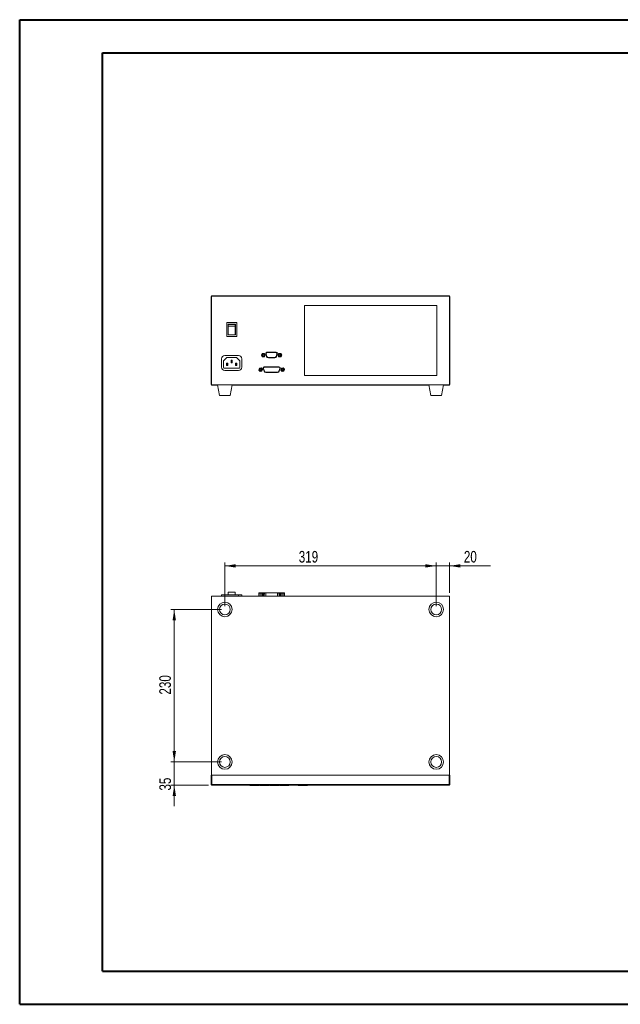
# Model space of a CAD drawing. Header units: millimetres. Extents: x 0 to 420, y 0 to 297.
# Tile 1 of 3: x 0 to 181, y 0 to 297. Entities that reach past the tile are written whole.
import ezdxf

# ---------------------------------------------------------------- set-up
doc = ezdxf.new("R2010")
doc.units = ezdxf.units.MM
doc.styles.add('SLDTEXTSTYLE0', font='TXT', dxfattribs={"width": 0.75})
doc.dimstyles.new('SLDDIMSTYLE0', dxfattribs={"dimtxt": 3.5, "dimasz": 3.302, "dimexe": 0, "dimexo": 0.0625, "dimgap": 0.875, "dimtad": 1, "dimlfac": 5, "dimrnd": 1e-09, "dimzin": 12, "dimdsep": 46, "dimtxsty": 'SLDTEXTSTYLE0', "dimsah": 1, "dimcen": 0.09, "dimadec": 0, "dimazin": 3, "dimtfac": 1, "dimtofl": 0, "dimtmove": 0, "dimatfit": 3, "dimfxl": 0, "dimfrac": 2, "dimtolj": 1, "dimtzin": 12, "dimarcsym": 0})
doc.dimstyles.new('SLDDIMSTYLE2', dxfattribs={"dimtxt": 3.5, "dimasz": 3.302, "dimexe": 0, "dimexo": 0.0625, "dimgap": 0.875, "dimtad": 1, "dimlfac": 5, "dimrnd": 1e-09, "dimzin": 12, "dimdsep": 46, "dimtxsty": 'SLDTEXTSTYLE0', "dimsah": 1, "dimcen": 0.09, "dimadec": 0, "dimazin": 3, "dimtfac": 1, "dimtmove": 0, "dimatfit": 0, "dimfxl": 0, "dimfrac": 2, "dimtolj": 1, "dimtzin": 12, "dimarcsym": 0})

# ---------------------------------------------------------------- blocks, each defined once
blk = doc.blocks.new('_D_4')
at = {"color": 7, "linetype": 'Continuous', "lineweight": 0}
for p, q in [((60.99, 119.32), (45.73, 119.32)), ((46.73, 119.32), (46.73, 73.32)), ((60.99, 73.32), (45.73, 73.32))]:
    blk.add_line(p, q, dxfattribs=at)
for points in [[(46.73, 119.32), (46.22, 116.02), (47.23, 116.02)], [(46.73, 73.32), (47.23, 76.62), (46.22, 76.62)]]:
    blk.add_solid(points, dxfattribs=at)
at = {"color": 7, "linetype": 'Continuous', "lineweight": 0, "insert": (42.21, 93.64, -1.53), "char_height": 3.5, "attachment_point": 1, "rotation": 90, "style": 'SLDTEXTSTYLE0'}
blk.add_mtext('230', dxfattribs=at)
blk = doc.blocks.new('_D_5')
at = {"color": 7, "linetype": 'Continuous', "lineweight": 0}
for p, q in [((61.99, 120.32), (61.99, 133.46)), ((61.99, 132.46), (125.79, 132.46)), ((125.79, 120.32), (125.79, 133.46))]:
    blk.add_line(p, q, dxfattribs=at)
for points in [[(61.99, 132.46), (65.3, 131.95), (65.3, 132.97)], [(125.79, 132.46), (122.49, 132.97), (122.49, 131.95)]]:
    blk.add_solid(points, dxfattribs=at)
at = {"color": 7, "linetype": 'Continuous', "lineweight": 0, "insert": (84.3, 136.97, -1.53), "char_height": 3.5, "attachment_point": 1, "style": 'SLDTEXTSTYLE0'}
blk.add_mtext('319', dxfattribs=at)
blk = doc.blocks.new('_D_6')
at = {"color": 7, "linetype": 'Continuous', "lineweight": 0}
for p, q in [((125.79, 132.46), (119.44, 132.46)), ((125.79, 120.32), (125.79, 133.46)), ((125.79, 132.46), (129.79, 132.46)), ((129.79, 124.32), (129.79, 133.46)), ((129.79, 132.46), (142.14, 132.46))]:
    blk.add_line(p, q, dxfattribs=at)
for points in [[(125.79, 132.46), (122.49, 132.97), (122.49, 131.95)], [(129.79, 132.46), (133.1, 131.95), (133.1, 132.97)]]:
    blk.add_solid(points, dxfattribs=at)
at = {"color": 7, "linetype": 'Continuous', "lineweight": 0, "insert": (134.13, 136.97, -1.53), "char_height": 3.5, "attachment_point": 1, "style": 'SLDTEXTSTYLE0'}
blk.add_mtext('20', dxfattribs=at)
blk = doc.blocks.new('_D_7')
at = {"color": 7, "linetype": 'Continuous', "lineweight": 0}
for p, q in [((46.74, 73.32), (46.74, 79.67)), ((60.99, 73.32), (45.74, 73.32)), ((46.74, 66.32), (46.74, 73.32)), ((57.09, 66.32), (45.74, 66.32)), ((46.74, 66.32), (46.74, 59.97))]:
    blk.add_line(p, q, dxfattribs=at)
for points in [[(46.74, 73.32), (47.25, 76.62), (46.23, 76.62)], [(46.74, 66.32), (46.23, 63.02), (47.25, 63.02)]]:
    blk.add_solid(points, dxfattribs=at)
at = {"color": 7, "linetype": 'Continuous', "lineweight": 0, "insert": (42.23, 64.69, -1.53), "char_height": 3.5, "attachment_point": 1, "rotation": 90, "style": 'SLDTEXTSTYLE0'}
blk.add_mtext('35', dxfattribs=at)

msp = doc.modelspace()

# ---------------------------------------------------------------- linework, layer by layer
at = {"color": 7, "linetype": 'Continuous', "lineweight": 40}
for p, q in [((0.0788, 0.2148), (0.0788, 297.2148)), ((0.0788, 297.2148), (420.0788, 297.2148)), ((25.0788, 10.2148), (25.0788, 287.2148)), ((25.0788, 287.2148), (410.0788, 287.2148)), ((25.0788, 10.2148), (410.0788, 10.2148)), ((0.0788, 0.2148), (420.0788, 0.2148))]:
    msp.add_line(p, q, dxfattribs=at)
at = {"color": 7, "linetype": 'Continuous', "lineweight": 15}
for p, q in [((58.0932, 213.9388), (129.6932, 213.9388)), ((57.8932, 187.1388), (57.8932, 213.7388)), ((129.7932, 213.8388), (57.9932, 213.8388)), ((57.9932, 213.8388), (57.9932, 187.0388)), ((125.9932, 211.0388), (85.9932, 211.0388)), ((85.9932, 211.0388), (85.9932, 189.8388)), ((125.9932, 189.8388), (125.9932, 211.0388)), ((129.7932, 187.0388), (129.7932, 213.8388)), ((129.8932, 213.7388), (129.8932, 187.1388)), ((62.5932, 205.8388), (62.5932, 201.6268)), ((65.6012, 205.8388), (62.5932, 205.8388)), ((65.1892, 205.3378), (63.0052, 205.3378)), ((63.0052, 205.3378), (63.0052, 202.1278)), ((63.0352, 205.3128), (63.0352, 204.753)), ((65.1592, 205.3128), (63.0352, 205.3128)), ((65.1592, 205.3128), (65.1592, 204.753)), ((65.1892, 202.1278), (65.1892, 205.3378)), ((65.6012, 201.6268), (65.6012, 205.8388)), ((63.0052, 202.1278), (65.1892, 202.1278)), ((63.0352, 204.753), (63.0352, 202.1528)), ((63.0352, 204.753), (65.1592, 204.753)), ((63.0352, 202.1528), (65.1592, 202.1528)), ((65.1592, 204.753), (65.1592, 202.1528)), ((62.5932, 201.6268), (65.6012, 201.6268)), ((73.0194, 196.0388), (73.3063, 196.5358)), ((73.0194, 196.0388), (73.0655, 196.0388)), ((73.3063, 195.5418), (73.0194, 196.0388)), ((73.3294, 196.4958), (73.0655, 196.0388)), ((73.0655, 196.0388), (73.3294, 195.5818)), ((73.3063, 196.5358), (73.8802, 196.5358)), ((73.8571, 196.4958), (73.3294, 196.4958)), ((74.1209, 196.0388), (73.8571, 196.4958)), ((73.8571, 195.5818), (74.1209, 196.0388)), ((73.8802, 196.5358), (74.1671, 196.0388)), ((74.1671, 196.0388), (73.8802, 195.5418)), ((74.1209, 196.0388), (74.1671, 196.0388)), ((74.3551, 196.4153), (74.608, 195.5926)), ((74.4507, 196.4447), (74.4115, 196.4327)), ((74.4115, 196.4327), (74.6644, 195.6099)), ((74.4507, 196.4447), (74.7036, 195.622)), ((77.4862, 196.8798), (74.6982, 196.8798)), ((74.6982, 196.7798), (74.6982, 196.8208)), ((77.4862, 196.8208), (74.6982, 196.8208)), ((77.4862, 196.7798), (74.6982, 196.7798)), ((77.4811, 195.622), (77.7338, 196.4448)), ((77.4862, 196.7798), (77.4862, 196.8208)), ((77.5203, 195.61), (77.773, 196.4327)), ((77.5767, 195.5927), (77.8294, 196.4154)), ((77.7338, 196.4448), (77.773, 196.4327)), ((78.0174, 196.0388), (78.3043, 196.5358)), ((78.3043, 195.5418), (78.0174, 196.0388)), ((78.0174, 196.0388), (78.0635, 196.0388)), ((78.3274, 196.4958), (78.0635, 196.0388)), ((78.0635, 196.0388), (78.3274, 195.5818)), ((78.3043, 196.5358), (78.8782, 196.5358)), ((78.8551, 196.4958), (78.3274, 196.4958)), ((79.1189, 196.0388), (78.8551, 196.4958)), ((78.8551, 195.5818), (79.1189, 196.0388)), ((78.8782, 196.5358), (79.1651, 196.0388)), ((79.1651, 196.0388), (78.8782, 195.5418)), ((79.1189, 196.0388), (79.1651, 196.0388)), ((60.9932, 194.9388), (60.9932, 192.4388)), ((62.6332, 195.3188), (61.6132, 194.3588)), ((61.6132, 194.3588), (61.6132, 192.3588)), ((66.1132, 195.9388), (61.9932, 195.9388)), ((62.4532, 193.6588), (62.5832, 193.5288)), ((62.4532, 193.6588), (62.8532, 193.6588)), ((62.4532, 192.8588), (62.4532, 193.6588)), ((62.5832, 193.5288), (62.5832, 192.9888)), ((62.7232, 193.5288), (62.5832, 193.5288)), ((65.4732, 195.3188), (62.6332, 195.3188)), ((62.7232, 193.5288), (62.8532, 193.6588)), ((62.7232, 192.9888), (62.7232, 193.5288)), ((62.8532, 193.6588), (62.8532, 192.8588)), ((63.8532, 193.6788), (63.8532, 194.4788)), ((63.8532, 194.4788), (63.9832, 194.3488)), ((63.8532, 194.4788), (64.2532, 194.4788)), ((63.8532, 193.6788), (63.9832, 193.8088)), ((64.2532, 193.6788), (63.8532, 193.6788)), ((63.9832, 194.3488), (63.9832, 193.8088)), ((64.1232, 194.3488), (63.9832, 194.3488)), ((63.9832, 193.8088), (64.1232, 193.8088)), ((64.1232, 194.3488), (64.2532, 194.4788)), ((64.1232, 193.8088), (64.1232, 194.3488)), ((64.1232, 193.8088), (64.2532, 193.6788)), ((64.2532, 194.4788), (64.2532, 193.6788)), ((65.2532, 192.8588), (65.2532, 193.6588)), ((65.2532, 193.6588), (65.3832, 193.5288)), ((65.2532, 193.6588), (65.6532, 193.6588)), ((65.3832, 193.5288), (65.3832, 192.9888)), ((65.5232, 193.5288), (65.3832, 193.5288)), ((66.4932, 194.3588), (65.4732, 195.3188)), ((65.5232, 193.5288), (65.6532, 193.6588)), ((65.5232, 192.9888), (65.5232, 193.5288)), ((65.6532, 193.6588), (65.6532, 192.8588)), ((66.4932, 192.3588), (66.4932, 194.3588)), ((67.1132, 192.4388), (67.1132, 194.9388)), ((73.8802, 195.5418), (73.3063, 195.5418)), ((73.3294, 195.5818), (73.8571, 195.5818)), ((74.7036, 195.622), (74.6644, 195.6099)), ((75.1423, 195.2978), (75.1423, 195.2568)), ((75.1423, 195.2978), (77.0423, 195.2978)), ((75.1423, 195.2568), (77.0423, 195.2568)), ((75.1423, 195.1978), (77.0423, 195.1978)), ((77.0423, 195.2978), (77.0423, 195.2568)), ((77.4811, 195.622), (77.5203, 195.61)), ((78.8782, 195.5418), (78.3043, 195.5418)), ((78.3274, 195.5818), (78.8551, 195.5818)), ((61.9132, 192.0588), (66.1932, 192.0588)), ((61.9932, 191.4388), (66.1132, 191.4388)), ((62.4532, 192.8588), (62.5832, 192.9888)), ((62.8532, 192.8588), (62.4532, 192.8588)), ((62.5832, 192.9888), (62.7232, 192.9888)), ((62.7232, 192.9888), (62.8532, 192.8588)), ((65.2532, 192.8588), (65.3832, 192.9888)), ((65.6532, 192.8588), (65.2532, 192.8588)), ((65.3832, 192.9888), (65.5232, 192.9888)), ((65.5232, 192.9888), (65.6532, 192.8588)), ((72.2308, 191.525), (72.4134, 192.069)), ((72.6106, 191.0948), (72.2308, 191.525)), ((72.444, 192.0344), (72.276, 191.5341)), ((72.276, 191.5341), (72.6253, 191.1386)), ((72.4134, 192.069), (72.9759, 192.1829)), ((72.9612, 192.1391), (72.444, 192.0344)), ((73.1731, 191.2086), (72.6106, 191.0948)), ((72.6253, 191.1386), (73.1425, 191.2432)), ((73.3104, 191.7435), (72.9612, 192.1391)), ((72.9759, 192.1829), (73.3557, 191.7527)), ((73.1425, 191.2432), (73.3104, 191.7435)), ((73.3557, 191.7527), (73.1731, 191.2086)), ((73.5691, 192.0153), (73.822, 191.1926)), ((73.6647, 192.0447), (73.6255, 192.0327)), ((73.6255, 192.0327), (73.8784, 191.2099)), ((73.6647, 192.0447), (73.9176, 191.222)), ((73.9176, 191.222), (73.8784, 191.2099)), ((78.3382, 192.4798), (73.9122, 192.4798)), ((73.9122, 192.3798), (73.9122, 192.4208)), ((78.3382, 192.4208), (73.9122, 192.4208)), ((78.3382, 192.3798), (73.9122, 192.3798)), ((74.3563, 190.8978), (74.3563, 190.8568)), ((74.3563, 190.8978), (77.8943, 190.8978)), ((74.3563, 190.8568), (77.8943, 190.8568)), ((74.3563, 190.7978), (77.8943, 190.7978)), ((77.8943, 190.8978), (77.8943, 190.8568)), ((78.3331, 191.222), (78.5858, 192.0448)), ((78.3331, 191.222), (78.3723, 191.21)), ((78.3382, 192.3798), (78.3382, 192.4208)), ((78.3723, 191.21), (78.625, 192.0327)), ((78.4287, 191.1927), (78.6814, 192.0154)), ((78.5858, 192.0448), (78.625, 192.0327)), ((78.8948, 191.525), (79.0774, 192.069)), ((79.2746, 191.0948), (78.8948, 191.525)), ((79.108, 192.0344), (78.94, 191.5341)), ((78.94, 191.5341), (79.2893, 191.1386)), ((79.0774, 192.069), (79.6399, 192.1829)), ((79.6252, 192.1391), (79.108, 192.0344)), ((79.8371, 191.2086), (79.2746, 191.0948)), ((79.2893, 191.1386), (79.8065, 191.2432)), ((79.9744, 191.7435), (79.6252, 192.1391)), ((79.6399, 192.1829), (80.0197, 191.7527)), ((79.8065, 191.2432), (79.9744, 191.7435)), ((80.0197, 191.7527), (79.8371, 191.2086)), ((85.9932, 189.8388), (125.9932, 189.8388)), ((57.9932, 187.0388), (129.7932, 187.0388)), ((59.8109, 186.9388), (58.0932, 186.9388)), ((59.7932, 187.0388), (60.3575, 183.8388)), ((63.629, 183.8388), (64.1932, 187.0388)), ((123.6109, 186.9388), (64.1756, 186.9388)), ((123.5932, 187.0388), (124.1575, 183.8388)), ((127.429, 183.8388), (127.9932, 187.0388)), ((129.6932, 186.9388), (127.9756, 186.9388)), ((61.9932, 183.8388), (60.3575, 183.8388)), ((63.629, 183.8388), (61.9932, 183.8388)), ((125.7932, 183.8388), (124.1575, 183.8388)), ((127.429, 183.8388), (125.7932, 183.8388)), ((57.9932, 123.3193), (57.9932, 69.3193)), ((57.9932, 123.3193), (129.7932, 123.3193)), ((60.9932, 123.7193), (60.9932, 123.3193)), ((60.9932, 123.7193), (61.9932, 123.7193)), ((61.9932, 123.7193), (66.1132, 123.7193)), ((63.0352, 124.5393), (65.1592, 124.5393)), ((63.0352, 124.5393), (63.0352, 123.7193)), ((65.1592, 124.5393), (65.1592, 123.7193)), ((66.1132, 123.7193), (67.1132, 123.7193)), ((67.1132, 123.7193), (67.1132, 123.3193)), ((72.6106, 124.2753), (72.2308, 124.2753)), ((72.2308, 124.2753), (72.2308, 123.3593)), ((72.2308, 123.3593), (72.6106, 123.3593)), ((72.276, 124.3153), (72.6253, 124.3153)), ((73.1731, 124.2753), (72.6106, 124.2753)), ((72.6106, 124.2753), (72.6106, 123.3593)), ((72.6106, 123.3593), (73.1731, 123.3593)), ((72.6253, 124.3153), (73.1425, 124.3153)), ((73.1425, 124.3153), (73.3104, 124.3153)), ((73.1731, 124.2753), (73.1731, 123.3593)), ((73.3557, 124.2753), (73.1731, 124.2753)), ((73.1731, 123.3593), (73.3557, 123.3593)), ((73.3104, 124.3153), (73.3294, 124.3153)), ((73.3294, 124.3153), (73.8571, 124.3153)), ((73.3557, 124.2753), (73.3557, 123.3593)), ((73.6532, 124.2933), (73.6192, 123.3193)), ((73.6532, 124.2933), (73.6647, 124.2933)), ((73.6647, 124.2933), (73.9176, 124.2933)), ((73.8571, 124.3153), (74.1209, 124.3153)), ((73.9176, 124.2933), (74.3563, 124.2933)), ((74.3563, 124.2933), (77.8943, 124.2933)), ((77.8943, 124.2933), (78.3331, 124.2933)), ((78.0635, 124.3153), (78.3274, 124.3153)), ((78.3274, 124.3153), (78.8551, 124.3153)), ((78.3331, 124.2933), (78.5858, 124.2933)), ((78.5858, 124.2933), (78.5972, 124.2933)), ((78.6313, 123.3193), (78.5972, 124.2933)), ((78.8551, 124.3153), (78.94, 124.3153)), ((78.8782, 124.2753), (78.8782, 123.3593)), ((79.2746, 124.2753), (78.8948, 124.2753)), ((78.8948, 124.2753), (78.8948, 123.3593)), ((78.8948, 123.3593), (79.2746, 123.3593)), ((78.94, 124.3153), (79.2893, 124.3153)), ((79.8371, 124.2753), (79.2746, 124.2753)), ((79.2746, 124.2753), (79.2746, 123.3593)), ((79.2746, 123.3593), (79.8371, 123.3593)), ((79.2893, 124.3153), (79.8065, 124.3153)), ((79.8065, 124.3153), (79.9744, 124.3153)), ((79.8371, 124.2753), (79.8371, 123.3593)), ((80.0197, 124.2753), (79.8371, 124.2753)), ((79.8371, 123.3593), (80.0197, 123.3593)), ((80.0197, 124.2753), (80.0197, 123.3593)), ((129.7932, 123.3193), (129.7932, 69.3193)), ((57.8932, 66.5193), (57.8932, 69.3193)), ((57.8932, 69.3193), (58.0932, 69.3193)), ((58.0932, 69.3193), (58.0932, 66.5193)), ((129.6932, 69.3193), (58.0932, 69.3193)), ((129.6932, 66.5193), (129.6932, 69.3193)), ((129.6932, 69.3193), (129.8932, 69.3193)), ((129.8932, 69.3193), (129.8932, 66.5193)), ((58.0932, 66.5193), (57.8932, 66.5193)), ((58.0932, 66.5193), (129.6932, 66.5193)), ((58.0932, 66.5193), (58.0932, 66.3193)), ((129.6932, 66.3193), (58.0932, 66.3193)), ((69.8932, 66.2193), (69.5932, 66.2193)), ((69.8932, 66.3193), (69.8932, 66.2193)), ((71.8932, 66.2193), (69.8932, 66.2193)), ((71.8932, 66.3193), (71.8932, 66.2193)), ((72.1932, 66.2193), (71.8932, 66.2193)), ((72.8932, 66.2193), (72.5932, 66.2193)), ((72.8932, 66.3193), (72.8932, 66.2193)), ((74.8932, 66.2193), (72.8932, 66.2193)), ((74.8932, 66.3193), (74.8932, 66.2193)), ((75.1932, 66.2193), (74.8932, 66.2193)), ((75.8932, 66.2193), (75.5932, 66.2193)), ((75.8932, 66.3193), (75.8932, 66.2193)), ((77.8932, 66.2193), (75.8932, 66.2193)), ((77.8932, 66.3193), (77.8932, 66.2193)), ((78.1932, 66.2193), (77.8932, 66.2193)), ((78.8932, 66.2193), (78.5932, 66.2193)), ((78.8932, 66.3193), (78.8932, 66.2193)), ((80.8932, 66.2193), (78.8932, 66.2193)), ((80.8932, 66.3193), (80.8932, 66.2193)), ((81.1932, 66.2193), (80.8932, 66.2193)), ((84.4932, 66.2193), (84.1932, 66.2193)), ((84.4932, 66.3193), (84.4932, 66.2193)), ((86.4932, 66.2193), (84.4932, 66.2193)), ((86.4932, 66.3193), (86.4932, 66.2193)), ((86.7932, 66.2193), (86.4932, 66.2193)), ((129.8932, 66.5193), (129.6932, 66.5193)), ((129.6932, 66.5193), (129.6932, 66.3193))]:
    msp.add_line(p, q, dxfattribs=at)
at = {"color": 8, "linetype": 'Continuous', "lineweight": 15}
for p, q in [((61.9932, 123.7193), (61.9932, 123.3193)), ((66.1132, 123.7193), (66.1132, 123.3193)), ((73.6526, 124.2753), (73.3557, 124.2753)), ((73.3557, 123.3593), (73.6206, 123.3593)), ((73.6647, 124.2933), (73.6322, 123.3193)), ((73.9176, 124.2933), (73.8851, 123.3193)), ((74.3563, 124.2933), (74.3563, 123.3193)), ((77.8943, 124.2933), (77.8943, 123.3193)), ((78.3331, 124.2933), (78.3656, 123.3193)), ((78.5858, 124.2933), (78.6183, 123.3193)), ((78.8782, 124.2753), (78.5979, 124.2753)), ((78.6299, 123.3593), (78.8782, 123.3593)), ((78.8948, 124.2753), (78.8782, 124.2753)), ((78.8782, 123.3593), (78.8948, 123.3593))]:
    msp.add_line(p, q, dxfattribs=at)
at = {"color": 7, "linetype": 'Continuous', "lineweight": 15, "flags": 128}
for points in [[(73.3063, 196.5358), (73.3067, 196.535), (73.3081, 196.5328), (73.3102, 196.5291), (73.3131, 196.5241), (73.3166, 196.518), (73.3206, 196.5111), (73.3249, 196.5036), (73.3294, 196.4958)], [(73.8571, 196.4958), (73.8611, 196.5028), (73.865, 196.5095), (73.8686, 196.5158), (73.8719, 196.5215), (73.8748, 196.5265), (73.8771, 196.5305), (73.8788, 196.5334), (73.8798, 196.5352), (73.8802, 196.5358)], [(78.3043, 196.5358), (78.3047, 196.535), (78.3061, 196.5328), (78.3082, 196.5291), (78.3111, 196.5241), (78.3146, 196.518), (78.3186, 196.5111), (78.3229, 196.5036), (78.3274, 196.4958)], [(78.8551, 196.4958), (78.8591, 196.5028), (78.863, 196.5095), (78.8666, 196.5158), (78.8699, 196.5215), (78.8728, 196.5265), (78.8751, 196.5305), (78.8768, 196.5334), (78.8778, 196.5352), (78.8782, 196.5358)], [(73.3063, 195.5418), (73.3066, 195.5424), (73.3077, 195.5442), (73.3094, 195.5472), (73.3117, 195.5512), (73.3145, 195.5561), (73.3178, 195.5618), (73.3215, 195.5681), (73.3254, 195.5749), (73.3294, 195.5818)], [(73.8571, 195.5818), (73.8611, 195.5749), (73.865, 195.5681), (73.8686, 195.5618), (73.8719, 195.5561), (73.8748, 195.5512), (73.8771, 195.5472), (73.8788, 195.5442), (73.8798, 195.5424), (73.8802, 195.5418)], [(78.3043, 195.5418), (78.3046, 195.5424), (78.3057, 195.5442), (78.3074, 195.5472), (78.3097, 195.5512), (78.3125, 195.5561), (78.3158, 195.5618), (78.3195, 195.5681), (78.3234, 195.5749), (78.3274, 195.5818)], [(78.8551, 195.5818), (78.8591, 195.5749), (78.863, 195.5681), (78.8666, 195.5618), (78.8699, 195.5561), (78.8728, 195.5512), (78.8751, 195.5472), (78.8768, 195.5442), (78.8778, 195.5424), (78.8782, 195.5418)], [(72.276, 191.5341), (72.2672, 191.5323), (72.2587, 191.5306), (72.2509, 191.529), (72.244, 191.5276), (72.2384, 191.5265), (72.2342, 191.5257), (72.2316, 191.5251), (72.2308, 191.525)], [(72.444, 192.0344), (72.438, 192.0411), (72.4323, 192.0476), (72.427, 192.0536), (72.4224, 192.0589), (72.4185, 192.0632), (72.4157, 192.0664), (72.414, 192.0683), (72.4134, 192.069)], [(72.6106, 191.0948), (72.6109, 191.0956), (72.6117, 191.0981), (72.6131, 191.1021), (72.6149, 191.1076), (72.6171, 191.1142), (72.6197, 191.1218), (72.6224, 191.13), (72.6253, 191.1386)], [(72.9612, 192.1391), (72.9637, 192.1467), (72.9662, 192.1541), (72.9685, 192.161), (72.9706, 192.1672), (72.9724, 192.1726), (72.9739, 192.177), (72.975, 192.1802), (72.9757, 192.1822), (72.9759, 192.1829)], [(73.1731, 191.2086), (73.1726, 191.2092), (73.1712, 191.2107), (73.169, 191.2133), (73.1659, 191.2167), (73.1622, 191.221), (73.1578, 191.2259), (73.153, 191.2314), (73.1478, 191.2372), (73.1425, 191.2432)], [(73.3557, 191.7527), (73.355, 191.7525), (73.353, 191.7521), (73.3497, 191.7514), (73.3451, 191.7505), (73.3395, 191.7494), (73.3331, 191.7481), (73.3259, 191.7466), (73.3183, 191.7451), (73.3104, 191.7435)], [(78.94, 191.5341), (78.9312, 191.5323), (78.9227, 191.5306), (78.9149, 191.529), (78.908, 191.5276), (78.9024, 191.5265), (78.8982, 191.5257), (78.8956, 191.5251), (78.8948, 191.525)], [(79.108, 192.0344), (79.102, 192.0411), (79.0963, 192.0476), (79.091, 192.0536), (79.0864, 192.0589), (79.0825, 192.0632), (79.0797, 192.0664), (79.078, 192.0683), (79.0774, 192.069)], [(79.2746, 191.0948), (79.2749, 191.0956), (79.2757, 191.0981), (79.2771, 191.1021), (79.2789, 191.1076), (79.2811, 191.1142), (79.2837, 191.1218), (79.2864, 191.13), (79.2893, 191.1386)], [(79.6252, 192.1391), (79.6277, 192.1467), (79.6302, 192.1541), (79.6325, 192.161), (79.6346, 192.1672), (79.6364, 192.1726), (79.6379, 192.177), (79.639, 192.1802), (79.6397, 192.1822), (79.6399, 192.1829)], [(79.8371, 191.2086), (79.8366, 191.2092), (79.8352, 191.2107), (79.833, 191.2133), (79.8299, 191.2167), (79.8262, 191.221), (79.8218, 191.2259), (79.817, 191.2314), (79.8118, 191.2372), (79.8065, 191.2432)], [(80.0197, 191.7527), (80.019, 191.7525), (80.017, 191.7521), (80.0136, 191.7514), (80.0091, 191.7505), (80.0035, 191.7494), (79.9971, 191.7481), (79.9899, 191.7466), (79.9823, 191.7451), (79.9744, 191.7435)]]:
    msp.add_lwpolyline(points, dxfattribs=at)
at = {"color": 7, "linetype": 'Continuous', "lineweight": 15}
for centre, radius in [((73.5932, 196.0388), 0.3266), ((73.5932, 196.0388), 0.2983), ((73.5932, 196.0388), 0.25), ((78.5912, 196.0388), 0.3266), ((78.5912, 196.0388), 0.2983), ((78.5912, 196.0388), 0.25), ((72.7932, 191.6388), 0.3266), ((72.7932, 191.6388), 0.2983), ((72.7932, 191.6388), 0.25), ((79.4572, 191.6388), 0.3266), ((79.4572, 191.6388), 0.2983), ((79.4572, 191.6388), 0.25), ((61.9932, 119.3193), 2.2), ((61.9932, 119.3193), 1.6358), ((125.7932, 119.3193), 2.2), ((125.7932, 119.3193), 1.6358), ((61.9932, 73.3193), 2.2), ((61.9932, 73.3193), 1.6358), ((125.7932, 73.3193), 2.2), ((125.7932, 73.3193), 1.6358)]:
    msp.add_circle(centre, radius, dxfattribs=at)
for centre, radius, start, end in [((58.0932, 213.7388), 0.2, 90, 180), ((129.6932, 213.7388), 0.2, 0, 90), ((74.6982, 196.5208), 0.359, 90, 197.086226), ((74.6982, 196.5208), 0.3, 90, 197.086226), ((74.6982, 196.5208), 0.259, 90, 197.086226), ((77.4862, 196.5208), 0.359, 342.922799, 90), ((77.4862, 196.5208), 0.3, 342.922799, 90), ((77.4862, 196.5208), 0.259, 342.922799, 90), ((61.9932, 194.9388), 1, 90, 180), ((66.1132, 194.9388), 1, 0, 90), ((75.1423, 195.7568), 0.559, 197.086226, 270), ((75.1423, 195.7568), 0.5, 197.086226, 270), ((75.1423, 195.7568), 0.459, 197.086226, 270), ((77.0423, 195.7568), 0.459, 270, 342.922799), ((77.0423, 195.7568), 0.5, 270, 342.922799), ((77.0423, 195.7568), 0.559, 270, 342.922799), ((61.9932, 192.4388), 1, 180, 270), ((61.9132, 192.3588), 0.3, 180, 270), ((66.1132, 192.4388), 1, 270, 0), ((66.1932, 192.3588), 0.3, 270, 0), ((73.9122, 192.1208), 0.359, 90, 197.086226), ((73.9122, 192.1208), 0.3, 90, 197.086226), ((73.9122, 192.1208), 0.259, 90, 197.086226), ((74.3563, 191.3568), 0.559, 197.086226, 270), ((74.3563, 191.3568), 0.5, 197.086226, 270), ((74.3563, 191.3568), 0.459, 197.086226, 270), ((77.8943, 191.3568), 0.459, 270, 342.922799), ((77.8943, 191.3568), 0.5, 270, 342.922799), ((77.8943, 191.3568), 0.559, 270, 342.922799), ((78.3382, 192.1208), 0.359, 342.922799, 90), ((78.3382, 192.1208), 0.3, 342.922799, 90), ((78.3382, 192.1208), 0.259, 342.922799, 90), ((58.0932, 187.1388), 0.2, 180, 270), ((129.6932, 187.1388), 0.2, 270, 0), ((58.0932, 66.5193), 0.2, 180, 270), ((69.5932, 66.3193), 0.1, 180, 270), ((72.1932, 66.3193), 0.1, 270, 0), ((72.5932, 66.3193), 0.1, 180, 270), ((75.1932, 66.3193), 0.1, 270, 0), ((75.5932, 66.3193), 0.1, 180, 270), ((78.1932, 66.3193), 0.1, 270, 0), ((78.5932, 66.3193), 0.1, 180, 270), ((81.1932, 66.3193), 0.1, 270, 0), ((84.1932, 66.3193), 0.1, 180, 270), ((86.7932, 66.3193), 0.1, 270, 0), ((129.6932, 66.5193), 0.2, 270, 0)]:
    msp.add_arc(centre, radius, start, end, dxfattribs=at)
for centre, major_axis, ratio, start_param, end_param in [((72.276, 124.2753), (0.0453, 0), 0.88358888, 1.57079633, 3.14159265), ((72.276, 123.3593), (0.0453, 0), 0.88358888, 3.14159265, 4.71238898), ((72.6253, 124.2753), (0, 0.04), 0.3674811, 0, 1.57079633), ((72.6253, 123.3593), (0, 0.04), 0.3674811, 1.57079633, 3.14159265), ((73.1425, 124.2753), (0, 0.04), 0.76426696, 4.71238898, 6.28318531), ((73.1425, 123.3593), (0, 0.04), 0.76426696, 3.14159265, 4.71238898), ((73.3104, 124.2753), (0.0453, 0), 0.88358888, 0, 1.57079633), ((73.3104, 123.3593), (0.0453, 0), 0.88358888, 4.71238898, 6.28318531), ((73.3294, 124.2753), (0, 0.04), 0.57735027, 0, 0.28075055), ((73.3294, 123.3593), (0, 0.04), 0.57735027, 2.86084211, 3.14159265), ((73.8571, 124.2753), (0, 0.04), 0.57735027, 5.17915432, 6.28318531), ((74.1209, 124.2753), (-0.0462, 0), 0.8660254, 3.60835799, 4.71238898), ((78.0635, 124.2753), (0.0462, 0), 0.8660254, 1.57079633, 2.67482731), ((78.3274, 124.2753), (0, 0.04), 0.57735027, 0, 1.10403099), ((78.8551, 124.2753), (0, 0.04), 0.57735027, 4.71238898, 6.28318531), ((78.8551, 123.3593), (0, 0.04), 0.57735027, 3.14159265, 4.71238898), ((78.94, 124.2753), (0.0453, 0), 0.88358888, 1.57079633, 3.14159265), ((78.94, 123.3593), (0.0453, 0), 0.88358888, 3.14159265, 4.71238898), ((79.2893, 124.2753), (0, 0.04), 0.3674811, 0, 1.57079633), ((79.2893, 123.3593), (0, 0.04), 0.3674811, 1.57079633, 3.14159265), ((79.8065, 124.2753), (0, 0.04), 0.76426696, 4.71238898, 6.28318531), ((79.8065, 123.3593), (0, 0.04), 0.76426696, 3.14159265, 4.71238898), ((79.9744, 124.2753), (0.0453, 0), 0.88358888, 0, 1.57079633), ((79.9744, 123.3593), (0.0453, 0), 0.88358888, 4.71238898, 6.28318531)]:
    msp.add_ellipse(centre, major_axis=major_axis, ratio=ratio, start_param=start_param, end_param=end_param, dxfattribs=at)

# ---------------------------------------------------------------- dimensions: what is measured, and where the dimension line sits
at = {"color": 7, "linetype": 'Continuous', "lineweight": 0}
for base, p1, p2, dimstyle, picture, middle in [((125.7932, 132.4619), (61.9932, 119.3193), (125.7932, 119.3193), 'SLDDIMSTYLE0', '_D_5', (89.5996, 132.4619)), ((129.7932, 132.4619), (125.7932, 119.3193), (129.7932, 123.3193), 'SLDDIMSTYLE2', '_D_6', (138.1367, 132.4619))]:
    dim = msp.add_linear_dim(base=base, p1=p1, p2=p2, dimstyle=dimstyle, dxfattribs=at)
    dim.commit()
    dim.dimension.update_dxf_attribs({"geometry": picture, "text_midpoint": middle, "dimtype": 160})
for base, p1, dimstyle, picture, middle in [((46.725, 73.3193), (61.9932, 119.3193), 'SLDDIMSTYLE0', '_D_4', (46.725, 98.9402)), ((46.743, 73.3193), (58.0932, 66.3193), 'SLDDIMSTYLE2', '_D_7', (46.743, 68.6968))]:
    dim = msp.add_linear_dim(base=base, p1=p1, p2=(61.9932, 73.3193), angle=90, dimstyle=dimstyle, dxfattribs=at)
    dim.commit()
    dim.dimension.update_dxf_attribs({"geometry": picture, "text_midpoint": middle, "dimtype": 160})

doc.saveas('drawing.dxf')
